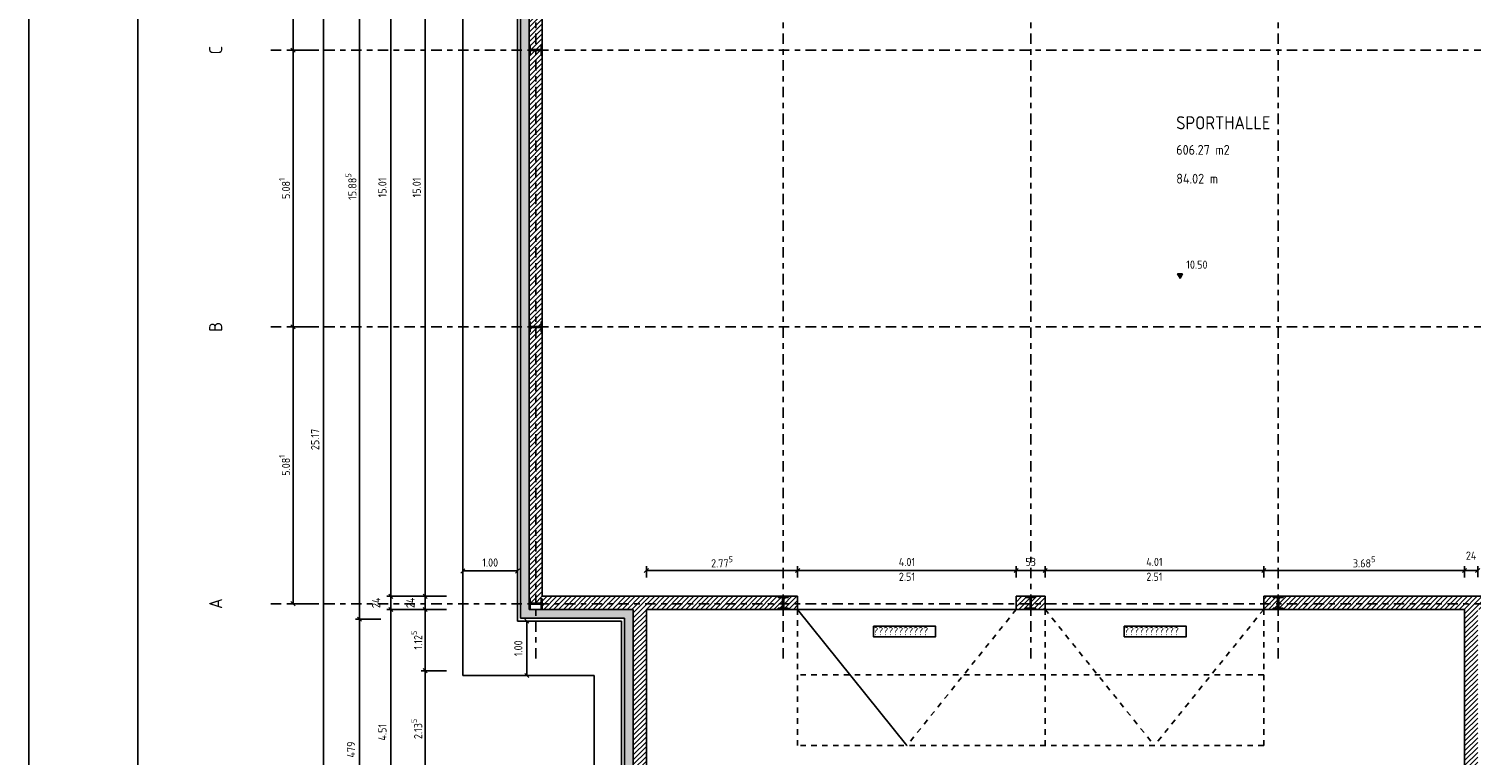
# Model space of a CAD drawing. Header units: metres. Extents: x 0 to 65.5, y 0 to 40.4.
# Tile 3 of 13: x 0 to 26.5, y 13.7 to 27.1. Entities that reach past the tile are written whole.
import ezdxf
from ezdxf.enums import TextEntityAlignment as Align

# ---------------------------------------------------------------- set-up
doc = ezdxf.new("R2010")
doc.units = ezdxf.units.M
doc.header["$LTSCALE"] = 0.015
doc.header["$PDMODE"] = 35
doc.linetypes.add('STRICHPUNKT', pattern=[25.4, 12.7, -6.35, 0, -6.35])
doc.linetypes.add('VERDECKT', pattern=[9.525, 6.35, -3.175])
for name, color, linetype in [('ACHSEN', 8, 'STRICHPUNKT'), ('BEM', 7, 'Continuous'), ('RAHMEN', 7, 'Continuous'), ('SCHRAFFUR', 8, 'Continuous'), ('SONSTIGES', 7, 'Continuous'), ('TEXT', 7, 'Continuous'), ('TUEREN', 35, 'Continuous'), ('UNKLAR', 1, 'Continuous'), ('WAND', 62, 'Continuous')]:
    doc.layers.add(name, color=color, linetype=linetype)
doc.styles.add('ISOCP', font='isocp.shx', dxfattribs={"height": 0.15})
doc.dimstyles.new('METER_2S', dxfattribs={"dimtxt": 0.24, "dimasz": 0.12, "dimexe": 0.12, "dimexo": 0.12, "dimgap": 0.08, "dimtad": 1, "dimdec": 0, "dimlfac": 100, "dimzin": 5, "dimdsep": 46, "dimtxsty": 'ISOCP', "dimblk1": 'OBLIQUE', "dimblk2": 'OBLIQUE', "dimsah": 1, "dimcen": 0, "dimclrd": 256, "dimclre": 256, "dimclrt": 256, "dimadec": 0, "dimazin": 0, "dimtfac": 1, "dimtdec": 0, "dimtofl": 0, "dimtmove": 2, "dimatfit": 3, "dimldrblk": 'DOT', "dimfxl": 0, "dimtolj": 1, "dimtzin": 0, "dimlwd": -1, "dimlwe": -1, "dimarcsym": 0})
pattern_1 = [(45, (-966.651474, 144.88069), (-0.0449012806, 0.0449012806), [])]

# ---------------------------------------------------------------- blocks, each defined once
blk = doc.blocks.new('_OBLIQUE')
at = {"color": 0, "linetype": 'ByBlock'}
blk.add_line((-0.5, -0.5), (0.5, 0.5), dxfattribs=at)
blk = doc.blocks.new('*D10')
at = {"layer": 'BEM'}
for p, q in [((7.66, 16.408), (6.566, 16.408)), ((6.641, 11.898), (6.641, 16.408)), ((7.064, 11.898), (6.566, 11.898))]:
    blk.add_line(p, q, dxfattribs=at)
at = {"layer": 'DEFPOINTS', "color": 0}
for p in [(6.641, 16.408), (7.735, 16.408), (7.139, 11.898)]:
    blk.add_point(p, dxfattribs=at)
at = {"layer": 'BEM', "xscale": 0.075, "yscale": 0.075, "zscale": 0.075}
for p, rotation in [((6.641, 16.408), 90), ((6.641, 11.898), 270)]:
    blk.add_blockref('_OBLIQUE', p, dxfattribs=dict(at, rotation=rotation))
at = {"layer": 'BEM', "insert": (6.486, 14.153), "char_height": 0.15, "attachment_point": 5, "rotation": 90, "style": 'ISOCP'}
blk.add_mtext('\\A1;4.51', dxfattribs=at)
blk = doc.blocks.new('_Dot')
at = {"color": 0, "linetype": 'ByBlock', "lineweight": -2}
blk.add_line((-0.5, 0), (-1, 0), dxfattribs=at)
at = {"color": 0, "linetype": 'ByBlock', "const_width": 0.5}
blk.add_lwpolyline([(-0.25, 0, 1), (0.25, 0, 1)], format="xyb", close=True, dxfattribs=at)
blk = doc.blocks.new('*D11')
at = {"layer": 'BEM'}
for p, q in [((7.66, 16.648), (6.566, 16.648)), ((7.66, 16.408), (6.566, 16.408)), ((6.641, 16.408), (6.641, 16.648))]:
    blk.add_line(p, q, dxfattribs=at)
at = {"layer": 'DEFPOINTS', "color": 0}
for p in [(6.641, 16.648), (7.735, 16.648), (7.735, 16.408)]:
    blk.add_point(p, dxfattribs=at)
at = {"layer": 'BEM', "xscale": 0.075, "yscale": 0.075, "zscale": 0.075}
for p, rotation in [((6.641, 16.648), 90), ((6.641, 16.408), 270)]:
    blk.add_blockref('_OBLIQUE', p, dxfattribs=dict(at, rotation=rotation))
at = {"layer": 'BEM', "insert": (6.371, 16.528), "char_height": 0.15, "attachment_point": 5, "rotation": 90, "style": 'ISOCP'}
blk.add_mtext('\\A1;24', dxfattribs=at)
blk = doc.blocks.new('*D12')
at = {"layer": 'BEM'}
for p, q in [((7.66, 31.658), (6.566, 31.658)), ((6.641, 16.648), (6.641, 31.658)), ((7.66, 16.648), (6.566, 16.648))]:
    blk.add_line(p, q, dxfattribs=at)
at = {"layer": 'DEFPOINTS', "color": 0}
for p in [(6.641, 31.658), (7.735, 31.658), (7.735, 16.648)]:
    blk.add_point(p, dxfattribs=at)
at = {"layer": 'BEM', "xscale": 0.075, "yscale": 0.075, "zscale": 0.075}
for p, rotation in [((6.641, 31.658), 90), ((6.641, 16.648), 270)]:
    blk.add_blockref('_OBLIQUE', p, dxfattribs=dict(at, rotation=rotation))
at = {"layer": 'BEM', "insert": (6.486, 24.153), "char_height": 0.15, "attachment_point": 5, "rotation": 90, "style": 'ISOCP'}
blk.add_mtext('\\A1;15.01', dxfattribs=at)
blk = doc.blocks.new('*D22')
at = {"layer": 'BEM'}
for p, q in [((7.66, 15.283), (7.196, 15.283)), ((7.271, 13.148), (7.271, 15.283)), ((7.66, 13.148), (7.196, 13.148))]:
    blk.add_line(p, q, dxfattribs=at)
at = {"layer": 'DEFPOINTS', "color": 0}
for p in [(7.271, 15.283), (7.735, 15.283), (7.735, 13.148)]:
    blk.add_point(p, dxfattribs=at)
at = {"layer": 'BEM', "xscale": 0.075, "yscale": 0.075, "zscale": 0.075}
for p, rotation in [((7.271, 15.283), 90), ((7.271, 13.148), 270)]:
    blk.add_blockref('_OBLIQUE', p, dxfattribs=dict(at, rotation=rotation))
at = {"layer": 'BEM', "insert": (7.116, 14.215), "char_height": 0.15, "attachment_point": 5, "rotation": 90, "style": 'ISOCP'}
blk.add_mtext('\\A1;2.13\\H0.7X;\\S5^ ;', dxfattribs=at)
blk = doc.blocks.new('*D23')
at = {"layer": 'BEM'}
for p, q in [((7.66, 16.408), (7.196, 16.408)), ((7.271, 15.283), (7.271, 16.408)), ((7.66, 15.283), (7.196, 15.283))]:
    blk.add_line(p, q, dxfattribs=at)
at = {"layer": 'DEFPOINTS', "color": 0}
for p in [(7.271, 16.408), (7.735, 16.408), (7.735, 15.283)]:
    blk.add_point(p, dxfattribs=at)
at = {"layer": 'BEM', "xscale": 0.075, "yscale": 0.075, "zscale": 0.075}
for p, rotation in [((7.271, 16.408), 90), ((7.271, 15.283), 270)]:
    blk.add_blockref('_OBLIQUE', p, dxfattribs=dict(at, rotation=rotation))
at = {"layer": 'BEM', "insert": (7.116, 15.845), "char_height": 0.15, "attachment_point": 5, "rotation": 90, "style": 'ISOCP'}
blk.add_mtext('\\A1;1.12\\H0.7X;\\S5^ ;', dxfattribs=at)
blk = doc.blocks.new('*D24')
at = {"layer": 'BEM'}
for p, q in [((7.66, 16.648), (7.196, 16.648)), ((7.66, 16.408), (7.196, 16.408)), ((7.271, 16.408), (7.271, 16.648))]:
    blk.add_line(p, q, dxfattribs=at)
at = {"layer": 'DEFPOINTS', "color": 0}
for p in [(7.271, 16.648), (7.735, 16.648), (7.735, 16.408)]:
    blk.add_point(p, dxfattribs=at)
at = {"layer": 'BEM', "xscale": 0.075, "yscale": 0.075, "zscale": 0.075}
for p, rotation in [((7.271, 16.648), 90), ((7.271, 16.408), 270)]:
    blk.add_blockref('_OBLIQUE', p, dxfattribs=dict(at, rotation=rotation))
at = {"layer": 'BEM', "insert": (7.001, 16.528), "char_height": 0.15, "attachment_point": 5, "rotation": 90, "style": 'ISOCP'}
blk.add_mtext('\\A1;24', dxfattribs=at)
blk = doc.blocks.new('*D25')
at = {"layer": 'BEM'}
for p, q in [((7.66, 31.658), (7.196, 31.658)), ((7.271, 16.648), (7.271, 31.658)), ((7.66, 16.648), (7.196, 16.648))]:
    blk.add_line(p, q, dxfattribs=at)
at = {"layer": 'DEFPOINTS', "color": 0}
for p in [(7.271, 31.658), (7.735, 31.658), (7.735, 16.648)]:
    blk.add_point(p, dxfattribs=at)
at = {"layer": 'BEM', "xscale": 0.075, "yscale": 0.075, "zscale": 0.075}
for p, rotation in [((7.271, 31.658), 90), ((7.271, 16.648), 270)]:
    blk.add_blockref('_OBLIQUE', p, dxfattribs=dict(at, rotation=rotation))
at = {"layer": 'BEM', "insert": (7.116, 24.153), "char_height": 0.15, "attachment_point": 5, "rotation": 90, "style": 'ISOCP'}
blk.add_mtext('\\A1;15.01', dxfattribs=at)
blk = doc.blocks.new('*D50')
at = {"layer": 'BEM'}
for p, q in [((5.306, 31.756), (4.771, 31.756)), ((4.846, 26.675), (4.846, 31.756)), ((5.306, 26.675), (4.771, 26.675))]:
    blk.add_line(p, q, dxfattribs=at)
at = {"layer": 'DEFPOINTS', "color": 0}
for p in [(4.846, 31.756), (5.381, 31.756), (5.381, 26.675)]:
    blk.add_point(p, dxfattribs=at)
at = {"layer": 'BEM', "xscale": 0.075, "yscale": 0.075, "zscale": 0.075}
for p, rotation in [((4.846, 31.756), 90), ((4.846, 26.675), 270)]:
    blk.add_blockref('_OBLIQUE', p, dxfattribs=dict(at, rotation=rotation))
at = {"layer": 'BEM', "insert": (4.691, 29.216), "char_height": 0.15, "attachment_point": 5, "rotation": 90, "style": 'ISOCP'}
blk.add_mtext('\\A1;5.08\\H0.7X;\\S1^ ;', dxfattribs=at)
blk = doc.blocks.new('*D52')
at = {"layer": 'BEM'}
for p, q in [((6.457, 16.228), (5.99, 16.228)), ((6.065, 11.443), (6.065, 16.228)), ((7.064, 11.443), (5.99, 11.443))]:
    blk.add_line(p, q, dxfattribs=at)
at = {"layer": 'DEFPOINTS', "color": 0}
for p in [(6.065, 16.228), (6.532, 16.228), (7.139, 11.443)]:
    blk.add_point(p, dxfattribs=at)
at = {"layer": 'BEM', "xscale": 0.075, "yscale": 0.075, "zscale": 0.075}
for p, rotation in [((6.065, 16.228), 90), ((6.065, 11.443), 270)]:
    blk.add_blockref('_OBLIQUE', p, dxfattribs=dict(at, rotation=rotation))
at = {"layer": 'BEM', "insert": (5.91, 13.835), "char_height": 0.15, "attachment_point": 5, "rotation": 90, "style": 'ISOCP'}
blk.add_mtext('\\A1;479', dxfattribs=at)
blk = doc.blocks.new('*D53')
at = {"layer": 'BEM'}
for p, q in [((6.718, 32.113), (5.99, 32.113)), ((6.065, 16.228), (6.065, 32.113)), ((6.457, 16.228), (5.99, 16.228))]:
    blk.add_line(p, q, dxfattribs=at)
at = {"layer": 'DEFPOINTS', "color": 0}
for p in [(6.065, 32.113), (6.793, 32.113), (6.532, 16.228)]:
    blk.add_point(p, dxfattribs=at)
at = {"layer": 'BEM', "xscale": 0.075, "yscale": 0.075, "zscale": 0.075}
for p, rotation in [((6.065, 32.113), 90), ((6.065, 16.228), 270)]:
    blk.add_blockref('_OBLIQUE', p, dxfattribs=dict(at, rotation=rotation))
at = {"layer": 'BEM', "insert": (5.91, 24.17), "char_height": 0.15, "attachment_point": 5, "rotation": 90, "style": 'ISOCP'}
blk.add_mtext('\\A1;15.88\\H0.7X;\\S5^ ;', dxfattribs=at)
blk = doc.blocks.new('*D54')
at = {"layer": 'BEM'}
for p, q in [((7.038, 32.113), (5.332, 32.113)), ((5.407, 32.113), (5.407, 6.943)), ((7.038, 6.943), (5.332, 6.943))]:
    blk.add_line(p, q, dxfattribs=at)
at = {"layer": 'DEFPOINTS', "color": 0}
for p in [(7.113, 32.113), (5.407, 6.943), (7.113, 6.943)]:
    blk.add_point(p, dxfattribs=at)
at = {"layer": 'BEM', "xscale": 0.075, "yscale": 0.075, "zscale": 0.075}
for p, rotation in [((5.407, 32.113), 90), ((5.407, 6.943), 270)]:
    blk.add_blockref('_OBLIQUE', p, dxfattribs=dict(at, rotation=rotation))
at = {"layer": 'BEM', "insert": (5.252, 19.528), "char_height": 0.15, "attachment_point": 5, "rotation": 90, "style": 'ISOCP'}
blk.add_mtext('\\A1;25.17', dxfattribs=at)
blk = doc.blocks.new('*D95')
at = {"layer": 'BEM'}
for p, q in [((26.338, 16.995), (26.338, 17.199)), ((26.578, 16.997), (26.578, 17.199)), ((26.578, 17.124), (26.338, 17.124))]:
    blk.add_line(p, q, dxfattribs=at)
at = {"layer": 'DEFPOINTS', "color": 0}
for p in [(26.338, 17.124), (26.338, 16.92), (26.578, 16.922)]:
    blk.add_point(p, dxfattribs=at)
at = {"layer": 'BEM', "xscale": 0.075, "yscale": 0.075, "zscale": 0.075, "rotation": 180}
blk.add_blockref('_OBLIQUE', (26.338, 17.124), dxfattribs=at)
at = {"layer": 'BEM', "xscale": 0.075, "yscale": 0.075, "zscale": 0.075}
blk.add_blockref('_OBLIQUE', (26.578, 17.124), dxfattribs=at)
at = {"layer": 'BEM', "insert": (26.458, 17.394), "char_height": 0.15, "attachment_point": 5, "style": 'ISOCP'}
blk.add_mtext('\\A1;24', dxfattribs=at)
blk = doc.blocks.new('*D96')
at = {"layer": 'BEM'}
for p, q in [((22.653, 16.995), (22.653, 17.199)), ((26.338, 16.995), (26.338, 17.199)), ((26.338, 17.124), (22.653, 17.124))]:
    blk.add_line(p, q, dxfattribs=at)
at = {"layer": 'DEFPOINTS', "color": 0}
for p in [(22.653, 17.124), (22.653, 16.92), (26.338, 16.92)]:
    blk.add_point(p, dxfattribs=at)
at = {"layer": 'BEM', "xscale": 0.075, "yscale": 0.075, "zscale": 0.075, "rotation": 180}
blk.add_blockref('_OBLIQUE', (22.653, 17.124), dxfattribs=at)
at = {"layer": 'BEM', "xscale": 0.075, "yscale": 0.075, "zscale": 0.075}
blk.add_blockref('_OBLIQUE', (26.338, 17.124), dxfattribs=at)
at = {"layer": 'BEM', "insert": (24.496, 17.279), "char_height": 0.15, "attachment_point": 5, "style": 'ISOCP'}
blk.add_mtext('\\A1;3.68\\H0.7X;\\S5^ ;', dxfattribs=at)
blk = doc.blocks.new('*D97')
at = {"layer": 'BEM'}
for p, q in [((18.643, 16.995), (18.643, 17.199)), ((22.653, 16.995), (22.653, 17.199)), ((22.653, 17.124), (18.643, 17.124))]:
    blk.add_line(p, q, dxfattribs=at)
at = {"layer": 'DEFPOINTS', "color": 0}
for p in [(18.643, 17.124), (18.643, 16.92), (22.653, 16.92)]:
    blk.add_point(p, dxfattribs=at)
at = {"layer": 'BEM', "xscale": 0.075, "yscale": 0.075, "zscale": 0.075, "rotation": 180}
blk.add_blockref('_OBLIQUE', (18.643, 17.124), dxfattribs=at)
at = {"layer": 'BEM', "xscale": 0.075, "yscale": 0.075, "zscale": 0.075}
blk.add_blockref('_OBLIQUE', (22.653, 17.124), dxfattribs=at)
at = {"layer": 'BEM', "insert": (20.648, 17.279), "char_height": 0.15, "attachment_point": 5, "style": 'ISOCP'}
blk.add_mtext('\\A1;4.01', dxfattribs=at)
blk = doc.blocks.new('*D98')
at = {"layer": 'BEM'}
for p, q in [((18.113, 16.995), (18.113, 17.199)), ((18.643, 16.995), (18.643, 17.199)), ((18.643, 17.124), (18.113, 17.124))]:
    blk.add_line(p, q, dxfattribs=at)
at = {"layer": 'DEFPOINTS', "color": 0}
for p in [(18.113, 17.124), (18.113, 16.92), (18.643, 16.92)]:
    blk.add_point(p, dxfattribs=at)
at = {"layer": 'BEM', "xscale": 0.075, "yscale": 0.075, "zscale": 0.075, "rotation": 180}
blk.add_blockref('_OBLIQUE', (18.113, 17.124), dxfattribs=at)
at = {"layer": 'BEM', "xscale": 0.075, "yscale": 0.075, "zscale": 0.075}
blk.add_blockref('_OBLIQUE', (18.643, 17.124), dxfattribs=at)
at = {"layer": 'BEM', "insert": (18.378, 17.279), "char_height": 0.15, "attachment_point": 5, "style": 'ISOCP'}
blk.add_mtext('\\A1;53', dxfattribs=at)
blk = doc.blocks.new('*D99')
at = {"layer": 'BEM'}
for p, q in [((14.103, 16.995), (14.103, 17.199)), ((18.113, 16.995), (18.113, 17.199)), ((18.113, 17.124), (14.103, 17.124))]:
    blk.add_line(p, q, dxfattribs=at)
at = {"layer": 'DEFPOINTS', "color": 0}
for p in [(14.103, 17.124), (14.103, 16.92), (18.113, 16.92)]:
    blk.add_point(p, dxfattribs=at)
at = {"layer": 'BEM', "xscale": 0.075, "yscale": 0.075, "zscale": 0.075, "rotation": 180}
blk.add_blockref('_OBLIQUE', (14.103, 17.124), dxfattribs=at)
at = {"layer": 'BEM', "xscale": 0.075, "yscale": 0.075, "zscale": 0.075}
blk.add_blockref('_OBLIQUE', (18.113, 17.124), dxfattribs=at)
at = {"layer": 'BEM', "insert": (16.108, 17.279), "char_height": 0.15, "attachment_point": 5, "style": 'ISOCP'}
blk.add_mtext('\\A1;4.01', dxfattribs=at)
blk = doc.blocks.new('*D100')
at = {"layer": 'BEM'}
for p, q in [((11.328, 16.995), (11.328, 17.199)), ((14.103, 16.995), (14.103, 17.199)), ((14.103, 17.124), (11.328, 17.124))]:
    blk.add_line(p, q, dxfattribs=at)
at = {"layer": 'DEFPOINTS', "color": 0}
for p in [(11.328, 17.124), (11.328, 16.92), (14.103, 16.92)]:
    blk.add_point(p, dxfattribs=at)
at = {"layer": 'BEM', "xscale": 0.075, "yscale": 0.075, "zscale": 0.075, "rotation": 180}
blk.add_blockref('_OBLIQUE', (11.328, 17.124), dxfattribs=at)
at = {"layer": 'BEM', "xscale": 0.075, "yscale": 0.075, "zscale": 0.075}
blk.add_blockref('_OBLIQUE', (14.103, 17.124), dxfattribs=at)
at = {"layer": 'BEM', "insert": (12.716, 17.279), "char_height": 0.15, "attachment_point": 5, "style": 'ISOCP'}
blk.add_mtext('\\A1;2.77\\H0.7X;\\S5^ ;', dxfattribs=at)
blk = doc.blocks.new('*D186')
at = {"layer": 'BEM'}
for p, q in [((9.459, 16.193), (9.059, 16.193)), ((9.134, 16.193), (9.134, 15.193)), ((9.459, 15.193), (9.059, 15.193))]:
    blk.add_line(p, q, dxfattribs=at)
at = {"layer": 'DEFPOINTS', "color": 0}
for p in [(9.534, 16.193), (9.134, 15.193), (9.534, 15.193)]:
    blk.add_point(p, dxfattribs=at)
at = {"layer": 'BEM', "xscale": 0.075, "yscale": 0.075, "zscale": 0.075}
for p, rotation in [((9.134, 16.193), 90), ((9.134, 15.193), 270)]:
    blk.add_blockref('_OBLIQUE', p, dxfattribs=dict(at, rotation=rotation))
at = {"layer": 'BEM', "insert": (8.979, 15.693), "char_height": 0.15, "attachment_point": 5, "rotation": 90, "style": 'ISOCP'}
blk.add_mtext('\\A1;1.00', dxfattribs=at)
blk = doc.blocks.new('*D187')
at = {"layer": 'BEM'}
for p, q in [((7.963, 16.903), (7.963, 17.188)), ((8.963, 17.113), (7.963, 17.113)), ((8.963, 16.903), (8.963, 17.188))]:
    blk.add_line(p, q, dxfattribs=at)
at = {"layer": 'DEFPOINTS', "color": 0}
for p in [(7.963, 17.113), (7.963, 16.828), (8.963, 16.828)]:
    blk.add_point(p, dxfattribs=at)
at = {"layer": 'BEM', "xscale": 0.075, "yscale": 0.075, "zscale": 0.075, "rotation": 180}
blk.add_blockref('_OBLIQUE', (7.963, 17.113), dxfattribs=at)
at = {"layer": 'BEM', "xscale": 0.075, "yscale": 0.075, "zscale": 0.075}
blk.add_blockref('_OBLIQUE', (8.963, 17.113), dxfattribs=at)
at = {"layer": 'BEM', "insert": (8.463, 17.268), "char_height": 0.15, "attachment_point": 5, "style": 'ISOCP'}
blk.add_mtext('\\A1;1.00', dxfattribs=at)
blk = doc.blocks.new('ZU')
blk.add_lwpolyline([(0, 0.09), (-0.02, 0.09), (-0.02, 0.01), (-0.22, 0.01), (-0.22, 0.09), (-0.24, 0.09), (-0.24, -0.09), (-0.22, -0.09), (-0.22, -0.01), (-0.02, -0.01), (-0.02, -0.09), (0, -0.09)], close=True)
blk = doc.blocks.new('*D204')
at = {"layer": 'BEM'}
for p, q in [((5.306, 26.675), (4.771, 26.675)), ((4.846, 21.594), (4.846, 26.675)), ((5.306, 21.594), (4.771, 21.594))]:
    blk.add_line(p, q, dxfattribs=at)
at = {"layer": 'DEFPOINTS', "color": 0}
for p in [(4.846, 26.675), (5.381, 26.675), (5.381, 21.594)]:
    blk.add_point(p, dxfattribs=at)
at = {"layer": 'BEM', "xscale": 0.075, "yscale": 0.075, "zscale": 0.075}
for p, rotation in [((4.846, 26.675), 90), ((4.846, 21.594), 270)]:
    blk.add_blockref('_OBLIQUE', p, dxfattribs=dict(at, rotation=rotation))
at = {"layer": 'BEM', "insert": (4.691, 24.135), "char_height": 0.15, "attachment_point": 5, "rotation": 90, "style": 'ISOCP'}
blk.add_mtext('\\A1;5.08\\H0.7X;\\S1^ ;', dxfattribs=at)
blk = doc.blocks.new('*D205')
at = {"layer": 'BEM'}
for p, q in [((5.306, 21.594), (4.771, 21.594)), ((4.846, 16.513), (4.846, 21.594)), ((5.306, 16.513), (4.771, 16.513))]:
    blk.add_line(p, q, dxfattribs=at)
at = {"layer": 'DEFPOINTS', "color": 0}
for p in [(4.846, 21.594), (5.381, 21.594), (5.381, 16.513)]:
    blk.add_point(p, dxfattribs=at)
at = {"layer": 'BEM', "xscale": 0.075, "yscale": 0.075, "zscale": 0.075}
for p, rotation in [((4.846, 21.594), 90), ((4.846, 16.513), 270)]:
    blk.add_blockref('_OBLIQUE', p, dxfattribs=dict(at, rotation=rotation))
at = {"layer": 'BEM', "insert": (4.691, 19.054), "char_height": 0.15, "attachment_point": 5, "rotation": 90, "style": 'ISOCP'}
blk.add_mtext('\\A1;5.08\\H0.7X;\\S1^ ;', dxfattribs=at)

msp = doc.modelspace()

# ---------------------------------------------------------------- hatches: boundary and pattern name
at = {"layer": 'SCHRAFFUR'}
msp.add_hatch(color=256, dxfattribs=at).paths.add_polyline_path([(9.178, 31.898), (9.418, 31.898), (9.418, 31.998), (9.018, 31.998), (9.018, 16.248), (10.928, 16.248), (10.928, 11.498), (13.868, 11.498), (13.868, 11.648), (11.088, 11.648), (11.088, 16.408), (9.178, 16.408), (9.178, 16.591)])
h = msp.add_hatch(dxfattribs=at)
h.set_pattern_fill('ANSI31', color=256, scale=0.02, style=0)
h.set_pattern_definition(pattern_1)
h.paths.add_polyline_path([(9.418, 26.585), (9.398, 26.585), (9.398, 26.665), (9.198, 26.665), (9.198, 26.585), (9.178, 26.585), (9.178, 21.676), (9.198, 21.676), (9.198, 21.596), (9.398, 21.596), (9.398, 21.676), (9.418, 21.676)])
h.paths.add_polyline_path([(9.178, 26.765), (9.198, 26.765), (9.198, 26.685), (9.398, 26.685), (9.398, 26.765), (9.418, 26.765), (9.418, 31.666), (9.398, 31.666), (9.398, 31.746), (9.198, 31.746), (9.198, 31.666), (9.178, 31.666)])
h = msp.add_hatch(dxfattribs=at)
h.set_pattern_fill('ANSI31', color=256, scale=0.02, style=0)
h.set_pattern_definition(pattern_1)
h.paths.add_polyline_path([(13.828, 16.628), (13.748, 16.628), (13.748, 16.648), (9.418, 16.648), (9.418, 21.496), (9.398, 21.496), (9.398, 21.576), (9.198, 21.576), (9.198, 21.496), (9.178, 21.496), (9.178, 16.591), (9.198, 16.591), (9.198, 16.511), (9.398, 16.511), (9.398, 16.591), (9.418, 16.591), (9.418, 16.408), (11.088, 16.408), (11.088, 11.648), (13.828, 11.648), (13.828, 11.898), (11.328, 11.898), (11.328, 16.408), (13.748, 16.408), (13.748, 16.428), (13.828, 16.428)])
h = msp.add_hatch(dxfattribs=at)
h.set_pattern_fill('ANSI31', color=256, scale=0.02, style=0)
h.set_pattern_definition(pattern_1)
h.paths.add_polyline_path([(13.928, 16.628), (13.848, 16.628), (13.848, 16.428), (13.928, 16.428), (13.928, 16.408), (14.103, 16.408), (14.103, 16.648), (13.928, 16.648)])
h = msp.add_hatch(dxfattribs=at)
h.set_pattern_fill('ANSI31', color=256, scale=0.02, style=0)
h.set_pattern_definition(pattern_1)
h.paths.add_polyline_path([(18.468, 16.628), (18.388, 16.628), (18.388, 16.428), (18.468, 16.428), (18.468, 16.408), (18.643, 16.408), (18.643, 16.648), (18.468, 16.648)])
h.paths.add_polyline_path([(18.113, 16.408), (18.288, 16.408), (18.288, 16.428), (18.368, 16.428), (18.368, 16.628), (18.288, 16.628), (18.288, 16.648), (18.113, 16.648)])
h = msp.add_hatch(dxfattribs=at)
h.set_pattern_fill('ANSI31', color=256, scale=0.02, style=0)
h.set_pattern_definition(pattern_1)
h.paths.add_polyline_path([(22.828, 16.408), (22.828, 16.428), (22.908, 16.428), (22.908, 16.628), (22.828, 16.628), (22.828, 16.648), (22.653, 16.648), (22.653, 16.408)])
h = msp.add_hatch(dxfattribs=at)
h.set_pattern_fill('ANSI31', color=256, scale=0.02, style=0)
h.set_pattern_definition(pattern_1)
h.paths.add_polyline_path([(26.338, 16.408), (26.338, 11.898), (22.908, 11.898), (22.908, 11.648), (28.719, 11.648), (28.719, 10.953), (28.959, 10.953), (28.959, 11.408), (29.353, 11.408), (29.353, 11.648), (29.203, 11.648), (29.203, 12.023), (29.088, 12.023), (29.088, 11.898), (26.578, 11.898), (26.578, 16.408), (27.368, 16.408), (27.368, 16.428), (27.448, 16.428), (27.448, 16.628), (27.368, 16.628), (27.368, 16.648), (23.008, 16.648), (23.008, 16.628), (22.928, 16.628), (22.928, 16.428), (23.008, 16.428), (23.008, 16.408)])
h.paths.add_polyline_path([(29.088, 16.408), (29.088, 12.923), (29.203, 12.923), (29.203, 13.033), (29.353, 13.033), (29.353, 13.148), (29.203, 13.148), (29.203, 14.408), (29.353, 14.408), (29.353, 14.523), (29.203, 14.523), (29.203, 16.408), (31.338, 16.408), (31.338, 15.398), (30.588, 15.398), (30.588, 14.523), (30.003, 14.523), (30.003, 14.408), (30.588, 14.408), (30.588, 13.148), (30.253, 13.148), (30.253, 13.033), (30.953, 13.033), (30.953, 13.148), (30.703, 13.148), (30.703, 15.283), (32.213, 15.283), (32.213, 13.148), (31.963, 13.148), (31.963, 13.033), (32.713, 13.033), (32.713, 13.148), (32.328, 13.148), (32.328, 15.283), (32.963, 15.283), (32.963, 15.398), (31.453, 15.398), (31.453, 16.408), (31.908, 16.408), (31.908, 16.428), (31.988, 16.428), (31.988, 16.628), (31.908, 16.628), (31.908, 16.648), (27.548, 16.648), (27.548, 16.628), (27.468, 16.628), (27.468, 16.428), (27.548, 16.428), (27.548, 16.408)])
h.paths.add_polyline_path([(32.088, 16.648), (32.088, 16.628), (32.008, 16.628), (32.008, 16.428), (32.088, 16.428), (32.088, 16.408), (33.713, 16.408), (33.713, 15.398), (33.613, 15.398), (33.613, 15.283), (33.713, 15.283), (33.713, 13.148), (33.613, 13.148), (33.613, 13.033), (33.953, 13.033), (33.953, 16.408), (34.283, 16.408), (34.283, 16.648)])
at = {"layer": 'TEXT'}
msp.add_hatch(color=256, dxfattribs=at).paths.add_polyline_path([(21.118, 22.486), (21.164, 22.566), (21.072, 22.566)])

# ---------------------------------------------------------------- linework, layer by layer
at = {"layer": 'ACHSEN'}
for p, q in [((9.298, 15.508), (9.298, 37.986)), ((13.838, 15.508), (13.838, 37.986)), ((18.378, 15.508), (18.378, 37.986)), ((22.918, 15.508), (22.918, 37.986)), ((41.908, 26.675), (4.343, 26.675)), ((41.908, 21.594), (4.343, 21.594)), ((41.908, 16.513), (4.343, 16.513))]:
    msp.add_line(p, q, dxfattribs=at)
at = {"layer": 'RAHMEN'}
for points in [[(65.45, 0), (0, 0), (0, 40.4), (65.45, 40.4)], [(65, 0.45), (2, 0.45), (2, 39.95), (65, 39.95)]]:
    msp.add_lwpolyline(points, close=True, dxfattribs=at)
at = {"layer": 'SONSTIGES'}
for p, q in [((7.963, 15.193), (7.963, 33.113)), ((8.963, 16.193), (10.873, 16.193)), ((10.873, 11.443), (10.873, 16.193)), ((7.963, 15.193), (10.373, 15.193)), ((10.373, 10.943), (10.373, 15.193))]:
    msp.add_line(p, q, dxfattribs=at)
at = {"layer": 'TEXT'}
msp.add_lwpolyline([(21.164, 22.566), (21.072, 22.566), (21.118, 22.486)], close=True, dxfattribs=at)
at = {"layer": 'TUEREN'}
for p, q in [((14.103, 16.408), (18.113, 16.408)), ((14.103, 16.408), (16.108, 13.908)), ((22.653, 16.408), (18.643, 16.408))]:
    msp.add_line(p, q, dxfattribs=at)
at = {"layer": 'TUEREN', "linetype": 'VERDECKT'}
for p, q in [((14.103, 16.408), (14.103, 13.908)), ((18.113, 16.408), (16.108, 13.908)), ((18.643, 16.408), (18.643, 13.908)), ((18.643, 16.408), (20.648, 13.908)), ((22.653, 16.408), (20.648, 13.908)), ((22.653, 16.408), (22.653, 13.908)), ((22.653, 15.208), (14.103, 15.208)), ((22.653, 13.908), (14.103, 13.908))]:
    msp.add_line(p, q, dxfattribs=at)
at = {"layer": 'UNKLAR'}
for points in [[(15.494, 16.098), (16.632, 16.098), (16.632, 15.906), (15.494, 15.906)], [(20.094, 16.098), (21.231, 16.098), (21.231, 15.906), (20.094, 15.906)]]:
    msp.add_lwpolyline(points, close=True, dxfattribs=at)
at = {"layer": 'WAND'}
for p, q in [((8.963, 16.193), (8.963, 32.113)), ((9.018, 16.248), (9.018, 31.998)), ((9.178, 16.408), (9.178, 31.898)), ((9.418, 16.648), (9.418, 31.998)), ((9.178, 16.408), (11.088, 16.408)), ((9.418, 16.648), (14.103, 16.648)), ((11.088, 11.648), (11.088, 16.408)), ((11.328, 11.898), (11.328, 16.408)), ((11.328, 16.408), (14.103, 16.408)), ((14.103, 16.408), (14.103, 16.648)), ((18.113, 16.408), (18.113, 16.648)), ((18.113, 16.648), (18.643, 16.648)), ((18.113, 16.408), (18.643, 16.408)), ((18.643, 16.408), (18.643, 16.648)), ((22.653, 16.408), (22.653, 16.648)), ((22.653, 16.648), (34.283, 16.648)), ((22.653, 16.408), (26.338, 16.408)), ((26.338, 11.898), (26.338, 16.408)), ((9.018, 16.248), (10.928, 16.248)), ((10.928, 11.498), (10.928, 16.248))]:
    msp.add_line(p, q, dxfattribs=at)

# ---------------------------------------------------------------- block references
for p in [(9.418, 26.675), (9.418, 21.594), (9.418, 16.513)]:
    msp.add_blockref('ZU', p, dxfattribs=at)
at = {"layer": 'WAND', "rotation": 270}
for p in [(13.838, 16.408), (18.378, 16.408), (22.918, 16.408)]:
    msp.add_blockref('ZU', p, dxfattribs=at)

# ---------------------------------------------------------------- texts
at = {"layer": 'BEM', "char_height": 0.15, "attachment_point": 5, "style": 'ISOCP'}
for insert in [(16.108, 17.007), (20.648, 17.007)]:
    msp.add_mtext('\\A1;2.51', dxfattribs=dict(at, insert=insert))
at = {"layer": 'TEXT', "style": 'ISOCP'}
for s, p in [('C', (3.427, 26.675)), ('B', (3.427, 21.594)), ('A', (3.427, 16.513))]:
    msp.add_text(s, height=0.24, rotation=90, dxfattribs=at).set_placement(p, align=Align.MIDDLE)
for s, height, p in [('SPORTHALLE', 0.24, (21.048, 25.221)), ('606.27 m2', 0.18, (21.048, 24.754)), ('84.02 m', 0.18, (21.048, 24.225)), ('10.50', 0.15, (21.232, 22.662)), ('???????????', 0.15, (15.49, 15.933)), ('???????????', 0.15, (20.089, 15.933))]:
    msp.add_text(s, height=height, dxfattribs=at).set_placement(p)

# ---------------------------------------------------------------- dimensions: what is measured, and where the dimension line sits
at = {"layer": 'BEM'}
for base, p1, p2, text, picture, middle in [((6.065, 32.113), (6.532, 16.228), (6.793, 32.113), '15.88\\H0.7X;\\S5^ ;', '*D53', (5.91, 24.17)), ((4.846, 31.756), (5.381, 26.675), (5.381, 31.756), '5.08\\H0.7X;\\S1^ ;', '*D50', (4.691, 29.216)), ((4.846, 26.675), (5.381, 21.594), (5.381, 26.675), '5.08\\H0.7X;\\S1^ ;', '*D204', (4.691, 24.135)), ((4.846, 21.594), (5.381, 16.513), (5.381, 21.594), '5.08\\H0.7X;\\S1^ ;', '*D205', (4.691, 19.054)), ((7.271, 16.408), (7.735, 15.283), (7.735, 16.408), '1.12\\H0.7X;\\S5^ ;', '*D23', (7.116, 15.845)), ((7.271, 15.283), (7.735, 13.148), (7.735, 15.283), '2.13\\H0.7X;\\S5^ ;', '*D22', (7.116, 14.215))]:
    dim = msp.add_linear_dim(base=base, p1=p1, p2=p2, angle=90, text=text, dimstyle='METER_2S', override={"dimtxt": 0.15, "dimasz": 0.075, "dimexe": 0.075, "dimexo": 0.075, "dimdec": 2, "dimlfac": 1}, dxfattribs=at)
    dim.commit()
    dim.dimension.update_dxf_attribs({"geometry": picture, "text_midpoint": middle})
for base, p1, p2, override, picture, middle in [((5.407, 6.943), (7.113, 32.113), (7.113, 6.943), {"dimtxt": 0.15, "dimasz": 0.075, "dimexe": 0.075, "dimexo": 0.075, "dimdec": 2, "dimlfac": 1}, '*D54', (5.252, 19.528)), ((6.641, 31.658), (7.735, 16.648), (7.735, 31.658), {"dimtxt": 0.15, "dimasz": 0.075, "dimexe": 0.075, "dimexo": 0.075, "dimdec": 2, "dimlfac": 1}, '*D12', (6.486, 24.153)), ((7.271, 31.658), (7.735, 16.648), (7.735, 31.658), {"dimtxt": 0.15, "dimasz": 0.075, "dimexe": 0.075, "dimexo": 0.075, "dimdec": 2, "dimlfac": 1}, '*D25', (7.116, 24.153)), ((6.641, 16.648), (7.735, 16.408), (7.735, 16.648), {"dimtxt": 0.15, "dimasz": 0.075, "dimexe": 0.075, "dimexo": 0.075}, '*D11', (6.371, 16.528)), ((7.271, 16.648), (7.735, 16.408), (7.735, 16.648), {"dimtxt": 0.15, "dimasz": 0.075, "dimexe": 0.075, "dimexo": 0.075}, '*D24', (7.001, 16.528)), ((6.641, 16.408), (7.139, 11.898), (7.735, 16.408), {"dimtxt": 0.15, "dimasz": 0.075, "dimexe": 0.075, "dimexo": 0.075, "dimdec": 2, "dimlfac": 1}, '*D10', (6.486, 14.153)), ((6.065111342, 16.227672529), (7.138680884, 11.442672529), (6.531533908, 16.227672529), {"dimtxt": 0.15, "dimasz": 0.075, "dimexe": 0.075, "dimexo": 0.075}, '*D52', (5.910111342, 13.835172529)), ((9.134, 15.193), (9.534, 16.193), (9.534, 15.193), {"dimtxt": 0.15, "dimasz": 0.075, "dimexe": 0.075, "dimexo": 0.075, "dimdec": 2, "dimlfac": 1}, '*D186', (8.979, 15.693))]:
    dim = msp.add_linear_dim(base=base, p1=p1, p2=p2, angle=90, dimstyle='METER_2S', override=override, dxfattribs=at)
    dim.commit()
    dim.dimension.update_dxf_attribs({"geometry": picture, "text_midpoint": middle})
for base, p1, p2, text, picture, middle in [((11.328, 17.124), (14.103, 16.92), (11.328, 16.92), '2.77\\H0.7X;\\S5^ ;', '*D100', (12.716, 17.279)), ((22.653, 17.124), (26.338, 16.92), (22.653, 16.92), '3.68\\H0.7X;\\S5^ ;', '*D96', (24.496, 17.279))]:
    dim = msp.add_linear_dim(base=base, p1=p1, p2=p2, text=text, dimstyle='METER_2S', override={"dimtxt": 0.15, "dimasz": 0.075, "dimexe": 0.075, "dimexo": 0.075, "dimdec": 2, "dimlfac": 1}, dxfattribs=at)
    dim.commit()
    dim.dimension.update_dxf_attribs({"geometry": picture, "text_midpoint": middle})
for base, p1, p2, override, picture, middle in [((26.338, 17.124), (26.578, 16.922), (26.338, 16.92), {"dimtxt": 0.15, "dimasz": 0.075, "dimexe": 0.075, "dimexo": 0.075}, '*D95', (26.458, 17.394)), ((7.963, 17.113), (8.963, 16.828), (7.963, 16.828), {"dimtxt": 0.15, "dimasz": 0.075, "dimexe": 0.075, "dimexo": 0.075, "dimdec": 2, "dimlfac": 1}, '*D187', (8.463, 17.268)), ((14.103, 17.124), (18.113, 16.92), (14.103, 16.92), {"dimtxt": 0.15, "dimasz": 0.075, "dimexe": 0.075, "dimexo": 0.075, "dimdec": 2, "dimlfac": 1}, '*D99', (16.108, 17.279)), ((18.113, 17.124), (18.643, 16.92), (18.113, 16.92), {"dimtxt": 0.15, "dimasz": 0.075, "dimexe": 0.075, "dimexo": 0.075}, '*D98', (18.378, 17.279)), ((18.643, 17.124), (22.653, 16.92), (18.643, 16.92), {"dimtxt": 0.15, "dimasz": 0.075, "dimexe": 0.075, "dimexo": 0.075, "dimdec": 2, "dimlfac": 1}, '*D97', (20.648, 17.279))]:
    dim = msp.add_linear_dim(base=base, p1=p1, p2=p2, dimstyle='METER_2S', override=override, dxfattribs=at)
    dim.commit()
    dim.dimension.update_dxf_attribs({"geometry": picture, "text_midpoint": middle})

doc.saveas('drawing.dxf')
